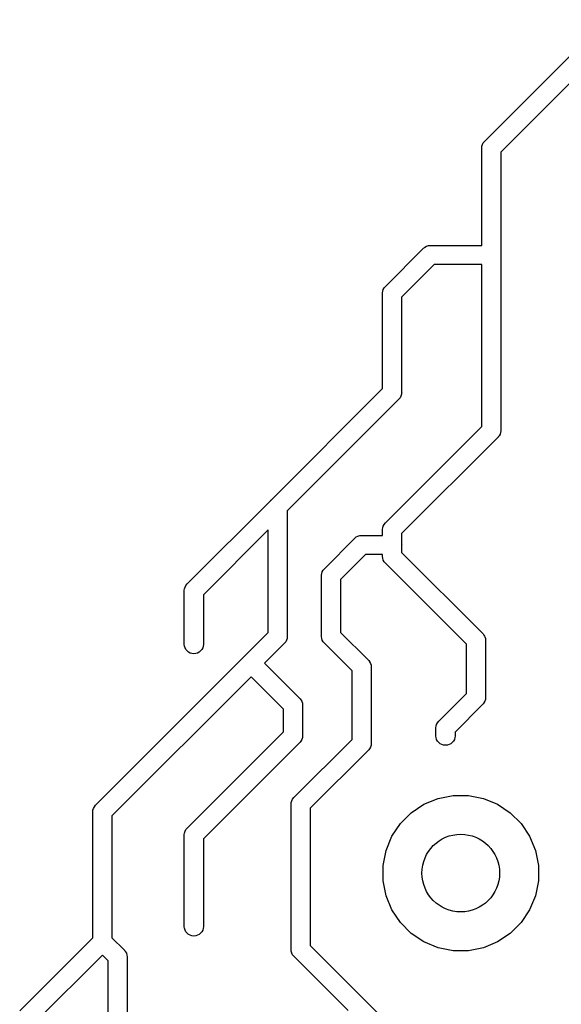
# Model space of a CAD drawing. Extents: x 5.02 to 6.67, y -5.6 to -2.91.
# Tile 4 of 9: x 5.03 to 5.31, y -4.4 to -3.89. Entities that reach past the tile are written whole.
import ezdxf

# ---------------------------------------------------------------- set-up
doc = ezdxf.new("R2010")
doc.units = 0
doc.header["$MEASUREMENT"] = 0
doc.layers.add('BLACK', color=7, linetype='CONTINUOUS')

msp = doc.modelspace()

# ---------------------------------------------------------------- linework, layer by layer
at = {"layer": 'BLACK', "linetype": 'CONTINUOUS'}
for p, q in [((5.26834, -3.95304), (5.331, -3.89039)), ((5.33668, -3.89862), (5.27657, -3.95873)), ((5.26671, -3.95669), (5.26673, -3.95645)), ((5.26673, -3.95693), (5.26671, -3.95669)), ((5.26673, -3.95645), (5.2668, -3.95573)), ((5.26673, -3.95645), (5.26673, -3.95645)), ((5.26673, -4.00689), (5.26673, -3.95693)), ((5.2668, -3.95573), (5.26708, -3.9548)), ((5.26708, -3.9548), (5.26754, -3.95395)), ((5.26754, -3.95395), (5.26816, -3.9532)), ((5.26816, -3.9532), (5.26834, -3.95304)), ((5.27657, -3.95873), (5.27657, -4.01157)), ((5.23651, -4.0085), (5.23666, -4.00831)), ((5.23666, -4.00831), (5.23698, -4.00805)), ((5.23698, -4.00805), (5.23741, -4.0077)), ((5.23741, -4.0077), (5.23827, -4.00724)), ((5.23827, -4.00724), (5.23919, -4.00696)), ((5.23919, -4.00696), (5.23992, -4.00689)), ((5.23992, -4.00689), (5.24016, -4.00687)), ((5.23992, -4.00689), (5.23992, -4.00689)), ((5.24016, -4.00687), (5.2404, -4.00689)), ((5.2404, -4.00689), (5.26673, -4.00689)), ((5.21716, -4.02785), (5.23651, -4.0085)), ((5.27657, -4.01157), (5.2766, -4.01181)), ((5.2766, -4.01181), (5.27657, -4.01205)), ((5.27657, -4.01205), (5.27657, -4.10212)), ((5.2422, -4.01673), (5.22539, -4.03353)), ((5.26673, -4.01673), (5.2422, -4.01673)), ((5.26673, -4.10032), (5.26673, -4.01673)), ((5.2159, -4.0296), (5.21636, -4.02875)), ((5.21636, -4.02875), (5.21698, -4.028)), ((5.21698, -4.028), (5.21716, -4.02785)), ((5.21553, -4.0315), (5.21555, -4.03125)), ((5.21555, -4.03174), (5.21553, -4.0315)), ((5.21555, -4.03125), (5.21562, -4.03053)), ((5.21555, -4.03125), (5.21555, -4.03125)), ((5.21555, -4.08064), (5.21555, -4.03174)), ((5.21562, -4.03053), (5.2159, -4.0296)), ((5.22539, -4.03353), (5.22539, -4.08244)), ((5.15811, -4.13808), (5.21555, -4.08064)), ((5.22504, -4.08457), (5.22458, -4.08542)), ((5.22531, -4.08369), (5.22504, -4.08457)), ((5.22532, -4.08364), (5.22531, -4.08369)), ((5.22539, -4.08292), (5.22532, -4.08364)), ((5.22539, -4.08244), (5.22542, -4.08268)), ((5.22542, -4.08268), (5.22539, -4.08292)), ((5.22539, -4.08292), (5.22539, -4.08292)), ((5.22378, -4.08633), (5.16634, -4.14377)), ((5.22397, -4.08617), (5.22378, -4.08633)), ((5.22412, -4.08599), (5.22397, -4.08617)), ((5.22458, -4.08542), (5.22412, -4.08599)), ((5.22412, -4.08599), (5.22412, -4.08599)), ((5.21716, -4.14989), (5.26673, -4.10032)), ((5.27622, -4.10425), (5.27577, -4.10511)), ((5.2765, -4.10333), (5.27622, -4.10425)), ((5.27657, -4.1026), (5.2765, -4.10333)), ((5.27657, -4.10212), (5.2766, -4.10236)), ((5.2766, -4.10236), (5.27657, -4.1026)), ((5.27657, -4.1026), (5.27657, -4.1026)), ((5.27496, -4.10601), (5.22539, -4.15558)), ((5.27515, -4.10586), (5.27496, -4.10601)), ((5.2753, -4.10567), (5.27515, -4.10586)), ((5.27577, -4.10511), (5.2753, -4.10567)), ((5.2753, -4.10567), (5.2753, -4.10567)), ((5.1148, -4.18139), (5.15777, -4.13842)), ((5.15777, -4.13842), (5.15792, -4.13824)), ((5.15792, -4.13824), (5.15811, -4.13808)), ((5.16634, -4.14377), (5.16634, -4.20842)), ((5.21636, -4.1508), (5.21698, -4.15005)), ((5.21698, -4.15005), (5.21716, -4.14989)), ((5.1565, -4.15361), (5.12303, -4.18708)), ((5.1565, -4.20662), (5.1565, -4.15361)), ((5.21553, -4.15354), (5.21555, -4.1533)), ((5.21555, -4.15378), (5.21553, -4.15354)), ((5.21555, -4.1533), (5.21562, -4.15258)), ((5.21555, -4.1533), (5.21555, -4.1533)), ((5.21555, -4.1565), (5.21555, -4.15378)), ((5.21562, -4.15258), (5.2159, -4.15165)), ((5.2159, -4.15165), (5.21636, -4.1508)), ((5.22539, -4.15558), (5.22539, -4.16118)), ((5.18567, -4.17351), (5.20107, -4.15811)), ((5.20107, -4.15811), (5.20123, -4.15792)), ((5.20123, -4.15792), (5.20142, -4.15777)), ((5.20142, -4.15777), (5.20198, -4.15731)), ((5.20142, -4.15777), (5.20142, -4.15777)), ((5.20198, -4.15731), (5.20283, -4.15685)), ((5.20198, -4.15731), (5.20198, -4.15731)), ((5.20198, -4.15731), (5.20198, -4.15731)), ((5.20283, -4.15685), (5.20376, -4.15657)), ((5.20376, -4.15657), (5.20448, -4.1565)), ((5.20448, -4.1565), (5.20472, -4.15647)), ((5.20448, -4.1565), (5.20448, -4.1565)), ((5.20472, -4.15647), (5.20497, -4.1565)), ((5.20497, -4.1565), (5.21555, -4.1565)), ((5.22539, -4.16118), (5.22542, -4.16142)), ((5.22542, -4.16142), (5.22539, -4.16166)), ((5.22539, -4.16166), (5.22539, -4.16528)), ((5.22539, -4.16528), (5.26709, -4.20698)), ((5.20676, -4.16634), (5.1939, -4.1792)), ((5.21555, -4.16634), (5.20676, -4.16634)), ((5.21553, -4.16732), (5.21555, -4.16708)), ((5.21562, -4.16829), (5.21553, -4.16732)), ((5.21555, -4.16708), (5.21555, -4.16634)), ((5.2159, -4.16922), (5.21562, -4.16829)), ((5.21636, -4.17007), (5.2159, -4.16922)), ((5.21655, -4.1703), (5.21636, -4.17007)), ((5.21698, -4.17082), (5.21655, -4.1703)), ((5.21716, -4.17097), (5.21698, -4.17082)), ((5.25886, -4.21267), (5.21716, -4.17097)), ((5.18413, -4.1762), (5.18441, -4.17527)), ((5.18441, -4.17527), (5.18486, -4.17442)), ((5.18486, -4.17442), (5.18548, -4.17367)), ((5.18548, -4.17367), (5.18567, -4.17351)), ((5.18403, -4.17717), (5.18406, -4.17692)), ((5.18406, -4.17741), (5.18403, -4.17717)), ((5.18406, -4.17692), (5.18413, -4.1762)), ((5.18406, -4.17692), (5.18406, -4.17692)), ((5.18406, -4.20842), (5.18406, -4.17741)), ((5.1939, -4.1792), (5.1939, -4.20662)), ((5.11317, -4.18504), (5.11319, -4.1848)), ((5.11319, -4.18528), (5.11317, -4.18504)), ((5.11319, -4.1848), (5.11326, -4.18407)), ((5.11319, -4.1848), (5.11319, -4.1848)), ((5.11319, -4.21284), (5.11319, -4.18528)), ((5.11326, -4.18407), (5.11354, -4.18315)), ((5.11354, -4.18315), (5.114, -4.18229)), ((5.114, -4.18229), (5.11461, -4.18154)), ((5.11461, -4.18154), (5.1148, -4.18139)), ((5.12303, -4.18708), (5.12303, -4.21284)), ((5.14236, -4.22076), (5.1565, -4.20662)), ((5.16553, -4.21141), (5.16507, -4.21197)), ((5.16599, -4.21055), (5.16553, -4.21141)), ((5.16553, -4.21141), (5.16553, -4.21141)), ((5.16627, -4.20963), (5.16599, -4.21055)), ((5.16634, -4.2089), (5.16627, -4.20963)), ((5.16634, -4.20842), (5.16636, -4.20866)), ((5.16636, -4.20866), (5.16634, -4.2089)), ((5.16634, -4.2089), (5.16634, -4.2089)), ((5.18403, -4.20866), (5.18406, -4.20842)), ((5.18413, -4.20963), (5.18403, -4.20866)), ((5.18441, -4.21055), (5.18413, -4.20963)), ((5.18486, -4.21141), (5.18441, -4.21055)), ((5.18533, -4.21197), (5.18486, -4.21141)), ((5.1939, -4.20662), (5.20803, -4.22076)), ((5.26709, -4.20698), (5.26728, -4.20713)), ((5.26728, -4.20713), (5.26743, -4.20732)), ((5.26743, -4.20732), (5.26789, -4.20788)), ((5.26789, -4.20788), (5.26821, -4.20849)), ((5.26821, -4.20849), (5.26835, -4.20874)), ((5.26835, -4.20874), (5.26863, -4.20967)), ((5.26863, -4.20967), (5.2687, -4.21039)), ((5.2687, -4.21039), (5.2687, -4.21039)), ((5.2687, -4.21039), (5.26872, -4.21063)), ((5.26872, -4.21063), (5.2687, -4.21087)), ((5.2687, -4.21087), (5.2687, -4.23992)), ((5.11326, -4.21356), (5.11319, -4.21284)), ((5.11354, -4.21449), (5.11326, -4.21356)), ((5.114, -4.21535), (5.11354, -4.21449)), ((5.11461, -4.2161), (5.114, -4.21535)), ((5.11536, -4.21671), (5.11461, -4.2161)), ((5.11622, -4.21717), (5.11536, -4.21671)), ((5.12086, -4.21671), (5.12, -4.21717)), ((5.12161, -4.2161), (5.12086, -4.21671)), ((5.12222, -4.21535), (5.12161, -4.2161)), ((5.12268, -4.21449), (5.12222, -4.21535)), ((5.12296, -4.21356), (5.12268, -4.21449)), ((5.12303, -4.21284), (5.12296, -4.21356)), ((5.16473, -4.21231), (5.1546, -4.22244)), ((5.16491, -4.21216), (5.16473, -4.21231)), ((5.16507, -4.21197), (5.16491, -4.21216)), ((5.16507, -4.21197), (5.16507, -4.21197)), ((5.18548, -4.21216), (5.18533, -4.21197)), ((5.18567, -4.21231), (5.18548, -4.21216)), ((5.1998, -4.22645), (5.18567, -4.21231)), ((5.25886, -4.23812), (5.25886, -4.21267)), ((5.06756, -4.29556), (5.14202, -4.2211)), ((5.11715, -4.21745), (5.11622, -4.21717)), ((5.11811, -4.21754), (5.11715, -4.21745)), ((5.11907, -4.21745), (5.11811, -4.21754)), ((5.12, -4.21717), (5.11907, -4.21745)), ((5.14202, -4.2211), (5.14217, -4.22091)), ((5.14217, -4.22091), (5.14236, -4.22076)), ((5.20803, -4.22076), (5.20822, -4.22091)), ((5.20822, -4.22091), (5.20837, -4.2211)), ((5.20837, -4.2211), (5.20838, -4.2211)), ((5.20838, -4.2211), (5.20876, -4.22156)), ((5.20876, -4.22156), (5.20884, -4.22166)), ((5.20884, -4.22166), (5.20929, -4.22252)), ((5.1546, -4.22244), (5.1726, -4.24044)), ((5.1998, -4.26174), (5.1998, -4.22645)), ((5.20929, -4.22252), (5.20957, -4.22344)), ((5.20957, -4.22344), (5.20965, -4.22417)), ((5.20965, -4.22417), (5.20965, -4.22417)), ((5.20965, -4.22417), (5.20967, -4.22441)), ((5.20967, -4.22441), (5.20965, -4.22465)), ((5.20965, -4.22465), (5.20965, -4.26354)), ((5.14764, -4.2294), (5.07579, -4.30125)), ((5.16437, -4.24613), (5.14764, -4.2294)), ((5.1726, -4.24044), (5.17279, -4.2406)), ((5.17279, -4.2406), (5.17294, -4.24079)), ((5.17294, -4.24079), (5.1734, -4.24135)), ((5.1734, -4.24135), (5.17378, -4.24205)), ((5.17378, -4.24205), (5.17386, -4.2422)), ((5.24472, -4.25225), (5.25886, -4.23812)), ((5.26835, -4.24205), (5.26789, -4.2429)), ((5.26863, -4.24112), (5.26835, -4.24205)), ((5.2687, -4.2404), (5.26863, -4.24112)), ((5.2687, -4.23992), (5.26872, -4.24016)), ((5.26872, -4.24016), (5.2687, -4.2404)), ((5.2687, -4.2404), (5.2687, -4.2404)), ((5.16437, -4.2578), (5.16437, -4.24613)), ((5.17386, -4.2422), (5.17414, -4.24313)), ((5.17414, -4.24313), (5.17421, -4.24385)), ((5.17421, -4.24385), (5.17421, -4.24385)), ((5.17421, -4.24385), (5.17424, -4.24409)), ((5.17424, -4.24409), (5.17421, -4.24434)), ((5.17421, -4.24434), (5.17421, -4.2596)), ((5.26709, -4.24381), (5.25295, -4.25794)), ((5.26728, -4.24365), (5.26709, -4.24381)), ((5.26743, -4.24347), (5.26728, -4.24365)), ((5.26789, -4.2429), (5.26743, -4.24347)), ((5.26743, -4.24347), (5.26743, -4.24347)), ((5.26789, -4.2429), (5.26789, -4.2429)), ((5.24453, -4.25241), (5.24472, -4.25225)), ((5.24309, -4.25591), (5.24311, -4.25566)), ((5.24311, -4.25615), (5.24309, -4.25591)), ((5.24311, -4.25566), (5.24318, -4.25494)), ((5.24311, -4.25566), (5.24311, -4.25566)), ((5.24311, -4.26008), (5.24311, -4.25615)), ((5.24318, -4.25494), (5.24346, -4.25401)), ((5.24346, -4.25401), (5.24392, -4.25316)), ((5.24392, -4.25316), (5.24453, -4.25241)), ((5.1148, -4.30737), (5.16437, -4.2578)), ((5.16992, -4.29162), (5.1998, -4.26174)), ((5.17386, -4.26173), (5.1734, -4.26259)), ((5.17414, -4.26081), (5.17386, -4.26173)), ((5.17386, -4.26173), (5.17386, -4.26173)), ((5.17421, -4.26008), (5.17414, -4.26081)), ((5.17421, -4.2596), (5.17424, -4.25984)), ((5.17424, -4.25984), (5.17421, -4.26008)), ((5.17421, -4.26008), (5.17421, -4.26008)), ((5.24318, -4.26081), (5.24311, -4.26008)), ((5.24346, -4.26173), (5.24318, -4.26081)), ((5.24392, -4.26259), (5.24346, -4.26173)), ((5.2526, -4.26173), (5.25214, -4.26259)), ((5.25288, -4.26081), (5.2526, -4.26173)), ((5.25295, -4.26008), (5.25288, -4.26081)), ((5.25295, -4.25794), (5.25295, -4.26008)), ((5.1726, -4.26349), (5.12303, -4.31306)), ((5.17279, -4.26334), (5.1726, -4.26349)), ((5.17294, -4.26315), (5.17279, -4.26334)), ((5.1734, -4.26259), (5.17294, -4.26315)), ((5.17294, -4.26315), (5.17294, -4.26315)), ((5.20803, -4.26743), (5.17815, -4.29731)), ((5.20822, -4.26728), (5.20803, -4.26743)), ((5.20838, -4.26709), (5.20822, -4.26728)), ((5.20884, -4.26653), (5.20838, -4.26709)), ((5.20929, -4.26567), (5.20884, -4.26653)), ((5.20957, -4.26474), (5.20929, -4.26567)), ((5.20965, -4.26402), (5.20957, -4.26474)), ((5.20965, -4.26354), (5.20967, -4.26378)), ((5.20967, -4.26378), (5.20965, -4.26402)), ((5.20965, -4.26402), (5.20965, -4.26402)), ((5.24453, -4.26334), (5.24392, -4.26259)), ((5.24528, -4.26395), (5.24453, -4.26334)), ((5.24614, -4.26441), (5.24528, -4.26395)), ((5.24707, -4.26469), (5.24614, -4.26441)), ((5.24803, -4.26479), (5.24707, -4.26469)), ((5.249, -4.26469), (5.24803, -4.26479)), ((5.24992, -4.26441), (5.249, -4.26469)), ((5.25078, -4.26395), (5.24992, -4.26441)), ((5.25153, -4.26334), (5.25078, -4.26395)), ((5.25214, -4.26259), (5.25153, -4.26334)), ((5.16866, -4.29338), (5.16912, -4.29253)), ((5.16912, -4.29253), (5.16973, -4.29178)), ((5.16973, -4.29178), (5.16992, -4.29162)), ((5.23692, -4.29519), (5.24421, -4.29217)), ((5.24421, -4.29217), (5.25196, -4.29063)), ((5.25196, -4.29063), (5.25985, -4.29063)), ((5.25985, -4.29063), (5.2676, -4.29217)), ((5.2676, -4.29217), (5.27489, -4.29519)), ((5.06602, -4.29825), (5.0663, -4.29732)), ((5.0663, -4.29732), (5.06675, -4.29647)), ((5.06675, -4.29647), (5.06737, -4.29572)), ((5.06737, -4.29572), (5.06756, -4.29556)), ((5.16828, -4.29528), (5.16831, -4.29503)), ((5.16831, -4.29552), (5.16828, -4.29528)), ((5.16831, -4.29503), (5.16838, -4.29431)), ((5.16831, -4.29503), (5.16831, -4.29503)), ((5.16831, -4.36984), (5.16831, -4.29552)), ((5.16838, -4.29431), (5.16866, -4.29338)), ((5.17815, -4.29731), (5.17815, -4.36804)), ((5.23036, -4.29958), (5.23692, -4.29519)), ((5.27489, -4.29519), (5.28145, -4.29958)), ((5.06592, -4.29921), (5.06594, -4.29897)), ((5.06594, -4.29945), (5.06592, -4.29921)), ((5.06594, -4.29897), (5.06602, -4.29825)), ((5.06594, -4.29897), (5.06594, -4.29897)), ((5.06594, -4.3641), (5.06594, -4.29945)), ((5.07579, -4.30125), (5.07579, -4.3641)), ((5.22477, -4.30516), (5.23036, -4.29958)), ((5.28145, -4.29958), (5.28704, -4.30516)), ((5.114, -4.30828), (5.11461, -4.30753)), ((5.11461, -4.30753), (5.1148, -4.30737)), ((5.22039, -4.31172), (5.22477, -4.30516)), ((5.28704, -4.30516), (5.29142, -4.31172)), ((5.11317, -4.31102), (5.11319, -4.31078)), ((5.11319, -4.31126), (5.11317, -4.31102)), ((5.11319, -4.31078), (5.11326, -4.31006)), ((5.11319, -4.31078), (5.11319, -4.31078)), ((5.11319, -4.35851), (5.11319, -4.31126)), ((5.11326, -4.31006), (5.11354, -4.30913)), ((5.11354, -4.30913), (5.114, -4.30828)), ((5.12303, -4.31306), (5.12303, -4.35851)), ((5.21737, -4.31902), (5.22039, -4.31172)), ((5.29142, -4.31172), (5.29444, -4.31902)), ((5.21583, -4.32676), (5.21737, -4.31902)), ((5.29444, -4.31902), (5.29598, -4.32676)), ((5.21583, -4.33466), (5.21583, -4.32676)), ((5.29598, -4.32676), (5.29598, -4.33466)), ((5.21737, -4.3424), (5.21583, -4.33466)), ((5.29598, -4.33466), (5.29444, -4.3424)), ((5.22039, -4.34969), (5.21737, -4.3424)), ((5.29444, -4.3424), (5.29142, -4.34969)), ((5.22477, -4.35626), (5.22039, -4.34969)), ((5.29142, -4.34969), (5.28704, -4.35626)), ((5.11326, -4.35923), (5.11319, -4.35851)), ((5.12303, -4.35851), (5.12296, -4.35923)), ((5.23036, -4.36184), (5.22477, -4.35626)), ((5.28704, -4.35626), (5.28145, -4.36184)), ((5.02819, -4.40186), (5.06594, -4.3641)), ((5.07579, -4.3641), (5.08205, -4.37037)), ((5.11354, -4.36016), (5.11326, -4.35923)), ((5.114, -4.36102), (5.11354, -4.36016)), ((5.11461, -4.36176), (5.114, -4.36102)), ((5.11536, -4.36238), (5.11461, -4.36176)), ((5.11622, -4.36284), (5.11536, -4.36238)), ((5.11715, -4.36312), (5.11622, -4.36284)), ((5.11811, -4.36321), (5.11715, -4.36312)), ((5.11907, -4.36312), (5.11811, -4.36321)), ((5.12, -4.36284), (5.11907, -4.36312)), ((5.12086, -4.36238), (5.12, -4.36284)), ((5.12161, -4.36176), (5.12086, -4.36238)), ((5.12222, -4.36102), (5.12161, -4.36176)), ((5.12268, -4.36016), (5.12222, -4.36102)), ((5.12296, -4.35923), (5.12268, -4.36016)), ((5.23692, -4.36623), (5.23036, -4.36184)), ((5.28145, -4.36184), (5.27489, -4.36623)), ((5.17815, -4.36804), (5.20607, -4.39596)), ((5.24421, -4.36925), (5.23692, -4.36623)), ((5.27489, -4.36623), (5.2676, -4.36925)), ((5.07087, -4.3731), (5.03642, -4.40755)), ((5.07382, -4.37605), (5.07087, -4.3731)), ((5.08205, -4.37037), (5.08224, -4.37052)), ((5.08224, -4.37052), (5.08239, -4.37071)), ((5.08239, -4.37071), (5.08285, -4.37127)), ((5.08285, -4.37127), (5.0829, -4.37137)), ((5.0829, -4.37137), (5.08331, -4.37212)), ((5.08331, -4.37212), (5.08359, -4.37305)), ((5.08359, -4.37305), (5.08366, -4.37377)), ((5.08366, -4.37377), (5.08366, -4.37377)), ((5.08366, -4.37377), (5.08369, -4.37402)), ((5.08369, -4.37402), (5.08366, -4.37426)), ((5.08366, -4.37426), (5.08366, -4.44464)), ((5.16828, -4.37008), (5.16831, -4.36984)), ((5.16838, -4.37104), (5.16828, -4.37008)), ((5.16866, -4.37197), (5.16838, -4.37104)), ((5.16912, -4.37283), (5.16866, -4.37197)), ((5.16955, -4.37336), (5.16912, -4.37283)), ((5.16973, -4.37358), (5.16955, -4.37336)), ((5.16992, -4.37373), (5.16973, -4.37358)), ((5.19783, -4.40164), (5.16992, -4.37373)), ((5.25196, -4.37079), (5.24421, -4.36925)), ((5.25985, -4.37079), (5.25196, -4.37079)), ((5.2676, -4.36925), (5.25985, -4.37079)), ((5.07382, -4.44284), (5.07382, -4.37605)), ((5.20607, -4.39596), (5.20625, -4.39611)), ((5.20625, -4.39611), (5.20641, -4.3963)), ((5.20641, -4.3963), (5.20641, -4.3963)), ((5.20641, -4.3963), (5.20641, -4.3963)), ((5.20641, -4.3963), (5.22441, -4.4143))]:
    msp.add_line(p, q, dxfattribs=at)
at = {"layer": 'BLACK'}
msp.add_circle((5.25591, -4.33071), 0.02004, dxfattribs=at)

doc.saveas('drawing.dxf')
